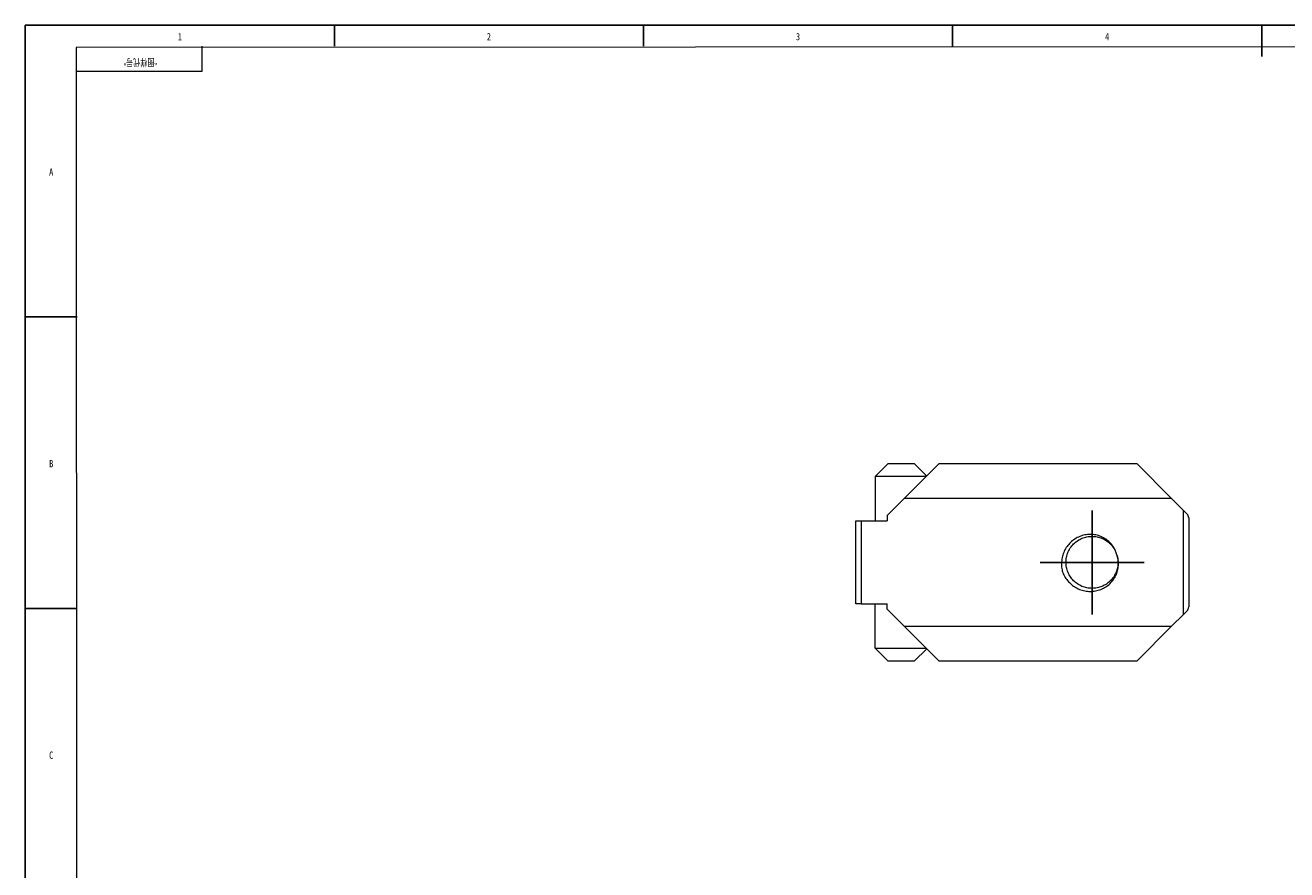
# Model space of a CAD drawing. Header units: millimetres. Extents: x 0 to 1206, y 0 to 841.
# Tile 2 of 4: x 0 to 607, y 435 to 841. Entities that reach past the tile are written whole.
import ezdxf

# ---------------------------------------------------------------- set-up
doc = ezdxf.new("R2010")
doc.units = ezdxf.units.MM
for name, color, linetype in [('10', 7, 'Continuous'), ('5', 7, 'Continuous'), ('9', 7, 'Continuous'), ('SLD-0', 7, 'Continuous')]:
    doc.layers.add(name, color=color, linetype=linetype)
doc.styles.add('SLDTEXTSTYLE0', font='TXT', dxfattribs={"width": 0.7})
doc.styles.add('SLDTEXTSTYLE1', font='TXT', dxfattribs={"width": 0.7, "bigfont": 'bigfont'})

# ---------------------------------------------------------------- blocks, each defined once
blk = doc.blocks.new('SW_CENTERMARKSYMBOL_0')
at = {"layer": '10', "color": 0}
for p, q in [((0, 12.5), (0, 25)), ((0, 0), (0, 12.5)), ((-12.5, 0), (-25, 0)), ((0, 0), (-12.5, 0)), ((0, 0), (0, -12.5)), ((0, 0), (12.5, 0)), ((12.5, 0), (25, 0)), ((0, -12.5), (0, -25))]:
    blk.add_line(p, q, dxfattribs=at)

msp = doc.modelspace()

# ---------------------------------------------------------------- linework, layer by layer
at = {"color": 7, "linetype": 'Continuous', "lineweight": 15}
for p, q in [((408.67, 624.05), (414.92, 630.3)), ((414.92, 630.3), (427.42, 630.3)), ((422.67, 613.55), (439.42, 630.3)), ((427.42, 630.3), (433.42, 624.3)), ((439.42, 630.3), (534.42, 630.3)), ((534.42, 630.3), (551.17, 613.55)), ((408.67, 624.05), (408.67, 602.8)), ((433.17, 624.05), (408.67, 624.05)), ((422.67, 613.55), (414.42, 605.3)), ((551.17, 613.55), (422.67, 613.55)), ((556.92, 607.8), (551.17, 613.55)), ((556.92, 557.8), (556.92, 607.8)), ((556.92, 607.8), (558.68, 606.03)), ((399.42, 562.8), (399.42, 602.8)), ((399.42, 602.8), (401.92, 602.8)), ((401.92, 602.8), (401.92, 562.8)), ((401.92, 602.8), (414.42, 602.8)), ((414.42, 605.3), (414.42, 602.8)), ((559.42, 604.26), (559.42, 561.34)), ((401.92, 562.8), (399.42, 562.8)), ((401.92, 562.8), (414.42, 562.8)), ((408.67, 541.55), (408.67, 562.8)), ((414.42, 560.3), (414.42, 562.8)), ((414.42, 560.3), (422.67, 552.05)), ((558.68, 559.57), (556.92, 557.8)), ((422.67, 552.05), (551.17, 552.05)), ((439.42, 535.3), (422.67, 552.05)), ((551.17, 552.05), (534.42, 535.3)), ((551.17, 552.05), (556.92, 557.8)), ((408.67, 541.55), (433.17, 541.55)), ((414.92, 535.3), (408.67, 541.55)), ((433.42, 541.3), (427.42, 535.3)), ((427.42, 535.3), (414.92, 535.3)), ((534.42, 535.3), (439.42, 535.3))]:
    msp.add_line(p, q, dxfattribs=at)
for centre, radius, start, end in [((556.92, 604.26), 2.5, 0, 45), ((512.92, 582.8), 12.5, 14.18146, 24.0411), ((556.92, 561.34), 2.5, 315, 0)]:
    msp.add_arc(centre, radius, start, end, dxfattribs=at)
for points, knots in [([(524.33, 587.89), (524.02, 588.72), (523.64, 589.5), (522.7, 590.97), (522.15, 591.67), (520.92, 592.91), (520.26, 593.47), (518.8, 594.46), (518.03, 594.88), (516.42, 595.55), (515.58, 595.81), (513.86, 596.16), (512.99, 596.24), (511.25, 596.24), (510.37, 596.15), (508.65, 595.8), (507.82, 595.55), (506.2, 594.89), (505.41, 594.48), (503.95, 593.54), (503.27, 593), (501.99, 591.78), (501.42, 591.12), (500.41, 589.71), (499.96, 588.95), (499.22, 587.36), (498.93, 586.54), (498.5, 584.85), (498.35, 583.98), (498.22, 582.24), (498.23, 581.37), (498.4, 579.63), (498.57, 578.76), (498.81, 577.92)], [0, 0, 0, 0, 0.0625, 0.0625, 0.125, 0.125, 0.1875, 0.1875, 0.25, 0.25, 0.3125, 0.3125, 0.375, 0.375, 0.4375, 0.4375, 0.5, 0.5, 0.5625, 0.5625, 0.625, 0.625, 0.6875, 0.6875, 0.75, 0.75, 0.8125, 0.8125, 0.875, 0.875, 0.9375, 0.9375, 1, 1, 1, 1]), ([(525.03, 585.86), (525.14, 585.35), (525.36, 584.32), (525.46, 582.46), (525.25, 580.33), (524.54, 578.01), (523.4, 575.84), (521.81, 573.9), (519.88, 572.32), (517.71, 571.17), (515.38, 570.47), (512.95, 570.22), (510.47, 570.46), (508.08, 571.18), (505.9, 572.36), (504.02, 573.91), (502.47, 575.79), (501.3, 577.96), (500.57, 580.36), (500.33, 582.84), (500.58, 585.27), (501.29, 587.59), (502.43, 589.76), (504.02, 591.7), (505.95, 593.28), (508.12, 594.43), (510.45, 595.13), (512.88, 595.38), (515.36, 595.14), (517.75, 594.42), (519.93, 593.24), (521.8, 591.69), (523.35, 589.86), (524.04, 588.44), (524.38, 587.74)], [0, 0, 0, 0, 0.020693, 0.041202, 0.072916, 0.103934, 0.135995, 0.1687, 0.201404, 0.233465, 0.264483, 0.296197, 0.328757, 0.361535, 0.393879, 0.425186, 0.456494, 0.488838, 0.521616, 0.554176, 0.58589, 0.616907, 0.648969, 0.681673, 0.714378, 0.746439, 0.777457, 0.809171, 0.84173, 0.874508, 0.906852, 0.93816, 0.969468, 1, 1, 1, 1]), ([(498.81, 577.92), (499.48, 576.29), (500.42, 574.81), (502.19, 572.86), (502.83, 572.27), (504.22, 571.21), (504.96, 570.75), (506.53, 569.95), (507.34, 569.64), (509.02, 569.15), (509.89, 568.99), (511.63, 568.82), (512.5, 568.82), (514.24, 568.98), (515.11, 569.14), (516.79, 569.61), (517.6, 569.93), (519.16, 570.72), (519.91, 571.2), (521.28, 572.28), (521.91, 572.88), (523.05, 574.22), (523.55, 574.94), (524.4, 576.46), (524.75, 577.27), (525.29, 578.95), (525.48, 579.8), (525.66, 581.53), (525.67, 582.42), (525.49, 584.17), (525.31, 585.02), (525.03, 585.86)], [0, 0, 0, 0, 0.125, 0.125, 0.1875, 0.1875, 0.25, 0.25, 0.3125, 0.3125, 0.375, 0.375, 0.4375, 0.4375, 0.5, 0.5, 0.5625, 0.5625, 0.625, 0.625, 0.6875, 0.6875, 0.75, 0.75, 0.8125, 0.8125, 0.875, 0.875, 0.9375, 0.9375, 1, 1, 1, 1])]:
    msp.add_open_spline(points, degree=3, knots=knots, dxfattribs=at)
at = {"layer": '10', "color": 7}
for p, q in [((148.62, 831), (148.62, 841)), ((297.25, 831), (297.25, 841)), ((445.88, 831), (445.88, 841)), ((594.5, 841), (594.5, 831)), ((594.5, 831), (594.5, 826)), ((25, 700.83), (0, 700.83)), ((25, 560.67), (0, 560.67))]:
    msp.add_line(p, q, dxfattribs=at)
at = {"layer": '5', "color": 7, "lineweight": 15}
for p, q in [((1178.45, 831.05), (24.45, 830.27)), ((85, 819), (85, 831)), ((24.45, 830.27), (25.01, 9.27)), ((25, 819), (85, 819))]:
    msp.add_line(p, q, dxfattribs=at)
at = {"layer": '9', "color": 7}
for p, q in [((1189, 841), (0, 841)), ((0, 841), (0, 0))]:
    msp.add_line(p, q, dxfattribs=at)

# ---------------------------------------------------------------- block references
at = {"layer": '10'}
msp.add_blockref('SW_CENTERMARKSYMBOL_0', (512.92, 582.8), dxfattribs=at)

# ---------------------------------------------------------------- texts
at = {"layer": '9', "color": 7, "char_height": 3.5, "attachment_point": 2, "style": 'SLDTEXTSTYLE0'}
for s, insert in [('1', (74.38, 837.26)), ('2', (222.94, 837.26)), ('3', (371.56, 837.26)), ('4', (520.18, 837.26)), ('A', (12.48, 772.18)), ('B', (12.52, 632.01)), ('C', (12.49, 491.85))]:
    msp.add_mtext(s, dxfattribs=dict(at, insert=insert))
at = {"layer": 'SLD-0', "insert": (55.32, 821.74), "char_height": 3.5, "attachment_point": 2, "rotation": 180, "style": 'SLDTEXTSTYLE1'}
msp.add_mtext('\\M+18167图样\\M+191E3\\M+18D86\\M+18168', dxfattribs=at)

doc.saveas('drawing.dxf')
